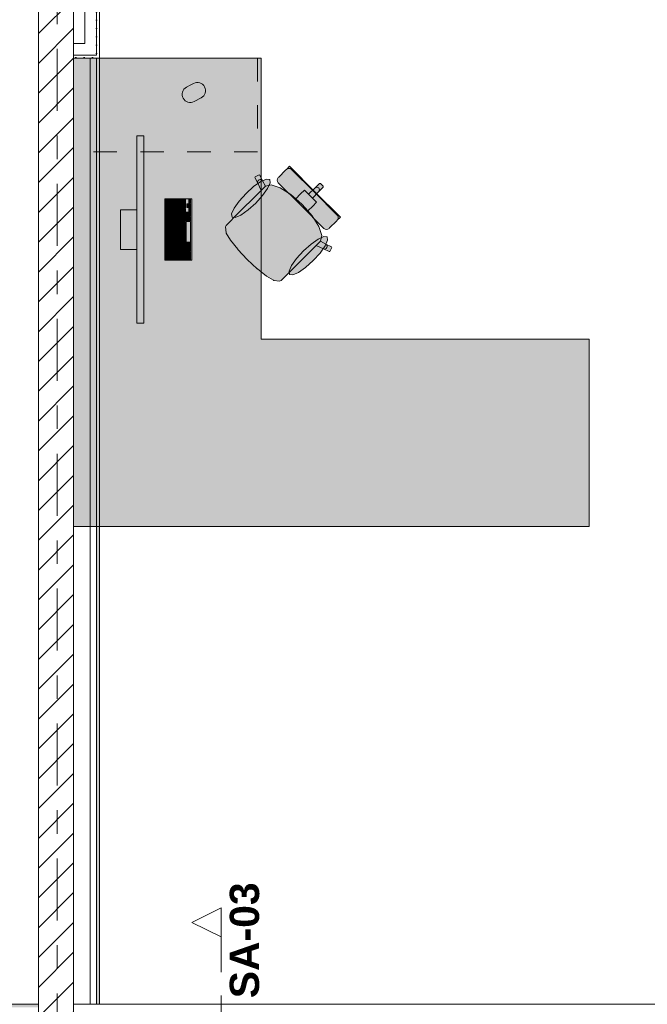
# Model space of a CAD drawing. Header units: metres. Extents: x -3.6 to 85.2, y -11 to 16.8.
# Tile 241 of 256: x 25.6 to 28.2, y 8.6 to 12.9. Entities that reach past the tile are written whole.
import ezdxf

# ---------------------------------------------------------------- set-up
doc = ezdxf.new("R2010")
doc.units = ezdxf.units.M
doc.header["$MEASUREMENT"] = 0
for name, pattern in [('Schnittlinie', [0.3, 0.15, -0.075, 0, -0.075]), ('Strichlinie doppelt', [0.546806, 0.264583, -0.105833, 0.070556, -0.105833]), ('Strichlinie eng', [0.115, 0.075, -0.04]), ('Wipeout_Contour', [1, 0, -1])]:
    doc.linetypes.add(name, pattern=pattern)
for name, color, linetype in [('203 - Marker.Schnitt - Ausbaudetail SA', 7, 'Continuous'), ('451 - Universal.Achsen Raster', 7, 'Continuous'), ('605 - Struktur.Wand Innen', 7, 'Continuous'), ('701 - Einrichtung.Möbel', 7, 'Continuous'), ('Neubau_606 - Struktur.Wand Innen Ausbau', 7, 'Continuous'), ('Neubau_653 - Abdeckung.TB Verkofferung', 7, 'Continuous')]:
    doc.layers.add(name, color=color, linetype=linetype)
doc.styles.add('ERSTELLTER_STIL_1', font='txt')
pattern_1 = [(45, (0, 0), (-0.01767767, 0.01767767), [0, -0.025])]

msp = doc.modelspace()

# ---------------------------------------------------------------- hatches: boundary and pattern name
at = {"layer": '701 - Einrichtung.Möbel', "linetype": 'Continuous', "lineweight": 0, "true_color": 0x3a3a3a}
for points in [[(25.8, 10.69), (28, 10.69), (28, 11.49), (26.6, 11.49), (26.6, 12.69), (25.8, 12.69)], [(26.2966, 12.5741), (26.2816, 12.5661, 0.994302), (26.3144, 12.5043), (26.3444, 12.5203, 1), (26.3116, 12.5821)], [(26.0999, 11.5578), (26.0999, 12.3578), (26.0699, 12.3578), (26.0699, 11.5578)], [(26.673, 12.1582), (26.7706, 12.0606), (26.8297, 12.1197), (26.7213, 12.2282), (26.716, 12.2229), (26.7136, 12.2205), (26.7081, 12.215), (26.7056, 12.2125), (26.6985, 12.2054), (26.6811, 12.188), (26.6753, 12.1822), (26.6729, 12.1798), (26.6696, 12.1749), (26.6684, 12.169), (26.6696, 12.1632)], [(26.4869, 12.0123), (26.4675, 11.9928), (26.4507, 11.9761), (26.4484, 11.9691), (26.4508, 11.9439), (26.4514, 11.9424), (26.4692, 11.913), (26.5006, 11.8739), (26.5011, 11.8733), (26.5409, 11.8309), (26.8591, 12.1491), (26.8529, 12.1553), (26.8497, 12.1552), (26.8298, 12.1353), (26.802, 12.1093), (26.7848, 12.1265), (26.7687, 12.1104), (26.7478, 12.0895), (26.7273, 12.1074), (26.6806, 12.137), (26.6423, 12.1497), (26.6184, 12.1436), (26.606, 12.1663), (26.594, 12.1907), (26.591, 12.1916), (26.5749, 12.1831), (26.5739, 12.1801), (26.5859, 12.1558), (26.5997, 12.1251)], [(26.5356, 12.1122), (26.5064, 12.0799), (26.4848, 12.0494), (26.4741, 12.0252), (26.4759, 12.0112), (26.4899, 12.0094), (26.514, 12.0201), (26.5446, 12.0417), (26.5769, 12.0709), (26.6061, 12.1032), (26.6277, 12.1338), (26.6384, 12.1579), (26.6366, 12.1719), (26.6226, 12.1737), (26.5985, 12.163), (26.5679, 12.1414)], [(26.7223, 11.7769), (26.835, 11.8897), (26.8658, 11.8759), (26.8901, 11.8639), (26.8931, 11.8649), (26.9016, 11.881), (26.9006, 11.884), (26.8763, 11.896), (26.8536, 11.9084), (26.8597, 11.9323), (26.847, 11.9706), (26.8174, 12.0174), (26.7995, 12.0378), (26.8204, 12.0587), (26.8365, 12.0749), (26.8193, 12.092), (26.8453, 12.1198), (26.8652, 12.1397), (26.8653, 12.1429), (26.8591, 12.1491), (26.5409, 11.8309), (26.5833, 11.7911), (26.5839, 11.7907), (26.623, 11.7592), (26.6524, 11.7414), (26.6539, 11.7408), (26.6791, 11.7384), (26.6861, 11.7407), (26.7028, 11.7575)], [(26.8682, 11.963), (26.8732, 11.9596), (26.879, 11.9585), (26.8849, 11.9596), (26.8898, 11.9629), (26.8922, 11.9653), (26.898, 11.9711), (26.9154, 11.9885), (26.9225, 11.9956), (26.925, 11.9981), (26.9305, 12.0036), (26.9329, 12.006), (26.9382, 12.0113), (26.8297, 12.1197), (26.7706, 12.0606)], [(26.3039, 11.8268), (26.3039, 12.0888), (26.1899, 12.0888), (26.1899, 11.8268)], [(26.2009, 12.0783), (26.2009, 12.0866), (26.2007, 12.0868), (26.1931, 12.0868), (26.1929, 12.0866), (26.1929, 12.07), (26.1931, 12.0698), (26.2007, 12.0698), (26.2009, 12.07)], [(26.2009, 12.0598), (26.2009, 12.0681), (26.2007, 12.0683), (26.1931, 12.0683), (26.1929, 12.0681), (26.1929, 12.0515), (26.1931, 12.0513), (26.2007, 12.0513), (26.2009, 12.0515)], [(26.2199, 12.0748), (26.2199, 12.0861), (26.2197, 12.0863), (26.2041, 12.0863), (26.2039, 12.0861), (26.2039, 12.0635), (26.2041, 12.0633), (26.2197, 12.0633), (26.2199, 12.0635)], [(26.2389, 12.0783), (26.2389, 12.0861), (26.2387, 12.0863), (26.2231, 12.0863), (26.2229, 12.0861), (26.2229, 12.0705), (26.2231, 12.0703), (26.2387, 12.0703), (26.2389, 12.0705)], [(26.2389, 12.0603), (26.2389, 12.0681), (26.2387, 12.0683), (26.2231, 12.0683), (26.2229, 12.0681), (26.2229, 12.0525), (26.2231, 12.0523), (26.2387, 12.0523), (26.2389, 12.0525)], [(26.2579, 12.0721), (26.2579, 12.0861), (26.2577, 12.0863), (26.2421, 12.0863), (26.2419, 12.0861), (26.2419, 12.058), (26.2421, 12.0578), (26.2577, 12.0578), (26.2579, 12.058)], [(26.2769, 12.0676), (26.2769, 12.0861), (26.2767, 12.0863), (26.2611, 12.0863), (26.2609, 12.0861), (26.2609, 12.049), (26.2611, 12.0488), (26.2767, 12.0488), (26.2769, 12.049)], [(26.2909, 12.0603), (26.2909, 12.0681), (26.2907, 12.0683), (26.2831, 12.0683), (26.2829, 12.0681), (26.2829, 12.0525), (26.2831, 12.0523), (26.2907, 12.0523), (26.2909, 12.0525)], [(26.2989, 12.0783), (26.2989, 12.0861), (26.2987, 12.0863), (26.2911, 12.0863), (26.2909, 12.0861), (26.2909, 12.0705), (26.2911, 12.0703), (26.2987, 12.0703), (26.2989, 12.0705)], [(26.2989, 12.0603), (26.2989, 12.0681), (26.2987, 12.0683), (26.2911, 12.0683), (26.2909, 12.0681), (26.2909, 12.0525), (26.2911, 12.0523), (26.2987, 12.0523), (26.2989, 12.0525)], [(26.0699, 12.0428), (25.9999, 12.0428), (25.9999, 11.8728), (26.0699, 11.8728)], [(26.2009, 12.0413), (26.2009, 12.0496), (26.2007, 12.0498), (26.1931, 12.0498), (26.1929, 12.0496), (26.1929, 12.033), (26.1931, 12.0328), (26.2007, 12.0328), (26.2009, 12.033)], [(26.2009, 12.0228), (26.2009, 12.0311), (26.2007, 12.0313), (26.1931, 12.0313), (26.1929, 12.0311), (26.1929, 12.0145), (26.1931, 12.0143), (26.2007, 12.0143), (26.2009, 12.0145)], [(26.2199, 12.0533), (26.2199, 12.0611), (26.2197, 12.0613), (26.2041, 12.0613), (26.2039, 12.0611), (26.2039, 12.0455), (26.2041, 12.0453), (26.2197, 12.0453), (26.2199, 12.0455)], [(26.2199, 12.0353), (26.2199, 12.0431), (26.2197, 12.0433), (26.2041, 12.0433), (26.2039, 12.0431), (26.2039, 12.0275), (26.2041, 12.0273), (26.2197, 12.0273), (26.2199, 12.0275)], [(26.2389, 12.0423), (26.2389, 12.0501), (26.2387, 12.0503), (26.2231, 12.0503), (26.2229, 12.0501), (26.2229, 12.0345), (26.2231, 12.0343), (26.2387, 12.0343), (26.2389, 12.0345)], [(26.2389, 12.0243), (26.2389, 12.0321), (26.2387, 12.0323), (26.2231, 12.0323), (26.2229, 12.0321), (26.2229, 12.0165), (26.2231, 12.0163), (26.2387, 12.0163), (26.2389, 12.0165)], [(26.2579, 12.0478), (26.2579, 12.0556), (26.2577, 12.0558), (26.2421, 12.0558), (26.2419, 12.0556), (26.2419, 12.04), (26.2421, 12.0398), (26.2577, 12.0398), (26.2579, 12.04)], [(26.2579, 12.0298), (26.2579, 12.0376), (26.2577, 12.0378), (26.2421, 12.0378), (26.2419, 12.0376), (26.2419, 12.022), (26.2421, 12.0218), (26.2577, 12.0218), (26.2579, 12.022)], [(26.2769, 12.0388), (26.2769, 12.0466), (26.2767, 12.0468), (26.2611, 12.0468), (26.2609, 12.0466), (26.2609, 12.031), (26.2611, 12.0308), (26.2767, 12.0308), (26.2769, 12.031)], [(26.2769, 12.0208), (26.2769, 12.0286), (26.2767, 12.0288), (26.2611, 12.0288), (26.2609, 12.0286), (26.2609, 12.013), (26.2611, 12.0128), (26.2767, 12.0128), (26.2769, 12.013)], [(26.2989, 12.0243), (26.2989, 12.0321), (26.2987, 12.0323), (26.2811, 12.0323), (26.2809, 12.0321), (26.2809, 12.0165), (26.2811, 12.0163), (26.2987, 12.0163), (26.2989, 12.0165)], [(26.2989, 12.0423), (26.2989, 12.0501), (26.2987, 12.0503), (26.2911, 12.0503), (26.2909, 12.0501), (26.2909, 12.0345), (26.2911, 12.0343), (26.2987, 12.0343), (26.2989, 12.0345)], [(26.2009, 12.0043), (26.2009, 12.0126), (26.2007, 12.0128), (26.1931, 12.0128), (26.1929, 12.0126), (26.1929, 11.996), (26.1931, 11.9958), (26.2007, 11.9958), (26.2009, 11.996)], [(26.2009, 11.9858), (26.2009, 11.9941), (26.2007, 11.9943), (26.1931, 11.9943), (26.1929, 11.9941), (26.1929, 11.9775), (26.1931, 11.9773), (26.2007, 11.9773), (26.2009, 11.9775)], [(26.2199, 12.0173), (26.2199, 12.0251), (26.2197, 12.0253), (26.2041, 12.0253), (26.2039, 12.0251), (26.2039, 12.0095), (26.2041, 12.0093), (26.2197, 12.0093), (26.2199, 12.0095)], [(26.2199, 11.9993), (26.2199, 12.0071), (26.2197, 12.0073), (26.2041, 12.0073), (26.2039, 12.0071), (26.2039, 11.9915), (26.2041, 11.9913), (26.2197, 11.9913), (26.2199, 11.9915)], [(26.2199, 11.9813), (26.2199, 11.9891), (26.2197, 11.9893), (26.2041, 11.9893), (26.2039, 11.9891), (26.2039, 11.9735), (26.2041, 11.9733), (26.2197, 11.9733), (26.2199, 11.9735)], [(26.2389, 12.0063), (26.2389, 12.0141), (26.2387, 12.0143), (26.2231, 12.0143), (26.2229, 12.0141), (26.2229, 11.9985), (26.2231, 11.9983), (26.2387, 11.9983), (26.2389, 11.9985)], [(26.2389, 11.9883), (26.2389, 11.9961), (26.2387, 11.9963), (26.2231, 11.9963), (26.2229, 11.9961), (26.2229, 11.9805), (26.2231, 11.9803), (26.2387, 11.9803), (26.2389, 11.9805)], [(26.2579, 12.0118), (26.2579, 12.0196), (26.2577, 12.0198), (26.2421, 12.0198), (26.2419, 12.0196), (26.2419, 12.004), (26.2421, 12.0038), (26.2577, 12.0038), (26.2579, 12.004)], [(26.2579, 11.9938), (26.2579, 12.0016), (26.2577, 12.0018), (26.2421, 12.0018), (26.2419, 12.0016), (26.2419, 11.986), (26.2421, 11.9858), (26.2577, 11.9858), (26.2579, 11.986)], [(26.2769, 12.0028), (26.2769, 12.0106), (26.2767, 12.0108), (26.2611, 12.0108), (26.2609, 12.0106), (26.2609, 11.995), (26.2611, 11.9948), (26.2767, 11.9948), (26.2769, 11.995)], [(26.2769, 11.9848), (26.2769, 11.9926), (26.2767, 11.9928), (26.2611, 11.9928), (26.2609, 11.9926), (26.2609, 11.977), (26.2611, 11.9768), (26.2767, 11.9768), (26.2769, 11.977)], [(26.2989, 12.0046), (26.2989, 12.0141), (26.2987, 12.0143), (26.2811, 12.0143), (26.2809, 12.0141), (26.2809, 11.995), (26.2811, 11.9948), (26.2987, 11.9948), (26.2989, 11.995)], [(26.2989, 11.9488), (26.2989, 11.9926), (26.2987, 11.9928), (26.2811, 11.9928), (26.2809, 11.9926), (26.2809, 11.905), (26.2811, 11.9048), (26.2987, 11.9048), (26.2989, 11.905)], [(26.2009, 11.9673), (26.2009, 11.9756), (26.2007, 11.9758), (26.1931, 11.9758), (26.1929, 11.9756), (26.1929, 11.959), (26.1931, 11.9588), (26.2007, 11.9588), (26.2009, 11.959)], [(26.2009, 11.9488), (26.2009, 11.9571), (26.2007, 11.9573), (26.1931, 11.9573), (26.1929, 11.9571), (26.1929, 11.9405), (26.1931, 11.9403), (26.2007, 11.9403), (26.2009, 11.9405)], [(26.2199, 11.9633), (26.2199, 11.9711), (26.2197, 11.9713), (26.2041, 11.9713), (26.2039, 11.9711), (26.2039, 11.9555), (26.2041, 11.9553), (26.2197, 11.9553), (26.2199, 11.9555)], [(26.2199, 11.9453), (26.2199, 11.9531), (26.2197, 11.9533), (26.2041, 11.9533), (26.2039, 11.9531), (26.2039, 11.9375), (26.2041, 11.9373), (26.2197, 11.9373), (26.2199, 11.9375)], [(26.2389, 11.9703), (26.2389, 11.9781), (26.2387, 11.9783), (26.2231, 11.9783), (26.2229, 11.9781), (26.2229, 11.9625), (26.2231, 11.9623), (26.2387, 11.9623), (26.2389, 11.9625)], [(26.2389, 11.9523), (26.2389, 11.9601), (26.2387, 11.9603), (26.2231, 11.9603), (26.2229, 11.9601), (26.2229, 11.9445), (26.2231, 11.9443), (26.2387, 11.9443), (26.2389, 11.9445)], [(26.2389, 11.9343), (26.2389, 11.9421), (26.2387, 11.9423), (26.2231, 11.9423), (26.2229, 11.9421), (26.2229, 11.9265), (26.2231, 11.9263), (26.2387, 11.9263), (26.2389, 11.9265)], [(26.2579, 11.9758), (26.2579, 11.9836), (26.2577, 11.9838), (26.2421, 11.9838), (26.2419, 11.9836), (26.2419, 11.968), (26.2421, 11.9678), (26.2577, 11.9678), (26.2579, 11.968)], [(26.2579, 11.9578), (26.2579, 11.9656), (26.2577, 11.9658), (26.2421, 11.9658), (26.2419, 11.9656), (26.2419, 11.95), (26.2421, 11.9498), (26.2577, 11.9498), (26.2579, 11.95)], [(26.2579, 11.9398), (26.2579, 11.9476), (26.2577, 11.9478), (26.2421, 11.9478), (26.2419, 11.9476), (26.2419, 11.932), (26.2421, 11.9318), (26.2577, 11.9318), (26.2579, 11.932)], [(26.2769, 11.9668), (26.2769, 11.9746), (26.2767, 11.9748), (26.2611, 11.9748), (26.2609, 11.9746), (26.2609, 11.959), (26.2611, 11.9588), (26.2767, 11.9588), (26.2769, 11.959)], [(26.2769, 11.9488), (26.2769, 11.9566), (26.2767, 11.9568), (26.2611, 11.9568), (26.2609, 11.9566), (26.2609, 11.941), (26.2611, 11.9408), (26.2767, 11.9408), (26.2769, 11.941)], [(26.2009, 11.9303), (26.2009, 11.9386), (26.2007, 11.9388), (26.1931, 11.9388), (26.1929, 11.9386), (26.1929, 11.922), (26.1931, 11.9218), (26.2007, 11.9218), (26.2009, 11.922)], [(26.2009, 11.9118), (26.2009, 11.9201), (26.2007, 11.9203), (26.1931, 11.9203), (26.1929, 11.9201), (26.1929, 11.9035), (26.1931, 11.9033), (26.2007, 11.9033), (26.2009, 11.9035)], [(26.2009, 11.8933), (26.2009, 11.9016), (26.2007, 11.9018), (26.1931, 11.9018), (26.1929, 11.9016), (26.1929, 11.885), (26.1931, 11.8848), (26.2007, 11.8848), (26.2009, 11.885)], [(26.2199, 11.9273), (26.2199, 11.9351), (26.2197, 11.9353), (26.2041, 11.9353), (26.2039, 11.9351), (26.2039, 11.9195), (26.2041, 11.9193), (26.2197, 11.9193), (26.2199, 11.9195)], [(26.2199, 11.9093), (26.2199, 11.9171), (26.2197, 11.9173), (26.2041, 11.9173), (26.2039, 11.9171), (26.2039, 11.9015), (26.2041, 11.9013), (26.2197, 11.9013), (26.2199, 11.9015)], [(26.2389, 11.9163), (26.2389, 11.9241), (26.2387, 11.9243), (26.2231, 11.9243), (26.2229, 11.9241), (26.2229, 11.9085), (26.2231, 11.9083), (26.2387, 11.9083), (26.2389, 11.9085)], [(26.2389, 11.8983), (26.2389, 11.9061), (26.2387, 11.9063), (26.2231, 11.9063), (26.2229, 11.9061), (26.2229, 11.8905), (26.2231, 11.8903), (26.2387, 11.8903), (26.2389, 11.8905)], [(26.2579, 11.9218), (26.2579, 11.9296), (26.2577, 11.9298), (26.2421, 11.9298), (26.2419, 11.9296), (26.2419, 11.914), (26.2421, 11.9138), (26.2577, 11.9138), (26.2579, 11.914)], [(26.2579, 11.9038), (26.2579, 11.9116), (26.2577, 11.9118), (26.2421, 11.9118), (26.2419, 11.9116), (26.2419, 11.896), (26.2421, 11.8958), (26.2577, 11.8958), (26.2579, 11.896)], [(26.2769, 11.9308), (26.2769, 11.9386), (26.2767, 11.9388), (26.2611, 11.9388), (26.2609, 11.9386), (26.2609, 11.923), (26.2611, 11.9228), (26.2767, 11.9228), (26.2769, 11.923)], [(26.2769, 11.9128), (26.2769, 11.9206), (26.2767, 11.9208), (26.2611, 11.9208), (26.2609, 11.9206), (26.2609, 11.905), (26.2611, 11.9048), (26.2767, 11.9048), (26.2769, 11.905)], [(26.2769, 11.8948), (26.2769, 11.9026), (26.2767, 11.9028), (26.2611, 11.9028), (26.2609, 11.9026), (26.2609, 11.887), (26.2611, 11.8868), (26.2767, 11.8868), (26.2769, 11.887)], [(26.2989, 11.8931), (26.2989, 11.9026), (26.2987, 11.9028), (26.2811, 11.9028), (26.2809, 11.9026), (26.2809, 11.8835), (26.2811, 11.8833), (26.2987, 11.8833), (26.2989, 11.8835)], [(26.8222, 11.8256), (26.8514, 11.8579), (26.873, 11.8885), (26.8837, 11.9126), (26.8819, 11.9266), (26.8679, 11.9284), (26.8438, 11.9177), (26.8132, 11.8961), (26.7809, 11.8669), (26.7517, 11.8346), (26.7301, 11.804), (26.7194, 11.7799), (26.7212, 11.7659), (26.7352, 11.7641), (26.7594, 11.7748), (26.7899, 11.7964)], [(26.2009, 11.8748), (26.2009, 11.8831), (26.2007, 11.8833), (26.1931, 11.8833), (26.1929, 11.8831), (26.1929, 11.8665), (26.1931, 11.8663), (26.2007, 11.8663), (26.2009, 11.8665)], [(26.2009, 11.8563), (26.2009, 11.8646), (26.2007, 11.8648), (26.1931, 11.8648), (26.1929, 11.8646), (26.1929, 11.848), (26.1931, 11.8478), (26.2007, 11.8478), (26.2009, 11.848)], [(26.2199, 11.8913), (26.2199, 11.8991), (26.2197, 11.8993), (26.2041, 11.8993), (26.2039, 11.8991), (26.2039, 11.8835), (26.2041, 11.8833), (26.2197, 11.8833), (26.2199, 11.8835)], [(26.2199, 11.8733), (26.2199, 11.8811), (26.2197, 11.8813), (26.2041, 11.8813), (26.2039, 11.8811), (26.2039, 11.8655), (26.2041, 11.8653), (26.2197, 11.8653), (26.2199, 11.8655)], [(26.2199, 11.8553), (26.2199, 11.8631), (26.2197, 11.8633), (26.2041, 11.8633), (26.2039, 11.8631), (26.2039, 11.8475), (26.2041, 11.8473), (26.2197, 11.8473), (26.2199, 11.8475)], [(26.2389, 11.8803), (26.2389, 11.8881), (26.2387, 11.8883), (26.2231, 11.8883), (26.2229, 11.8881), (26.2229, 11.8725), (26.2231, 11.8723), (26.2387, 11.8723), (26.2389, 11.8725)], [(26.2389, 11.8623), (26.2389, 11.8701), (26.2387, 11.8703), (26.2231, 11.8703), (26.2229, 11.8701), (26.2229, 11.8545), (26.2231, 11.8543), (26.2387, 11.8543), (26.2389, 11.8545)], [(26.2579, 11.8858), (26.2579, 11.8936), (26.2577, 11.8938), (26.2421, 11.8938), (26.2419, 11.8936), (26.2419, 11.878), (26.2421, 11.8778), (26.2577, 11.8778), (26.2579, 11.878)], [(26.2579, 11.8678), (26.2579, 11.8756), (26.2577, 11.8758), (26.2421, 11.8758), (26.2419, 11.8756), (26.2419, 11.86), (26.2421, 11.8598), (26.2577, 11.8598), (26.2579, 11.86)], [(26.2579, 11.8436), (26.2579, 11.8576), (26.2577, 11.8578), (26.2421, 11.8578), (26.2419, 11.8576), (26.2419, 11.8295), (26.2421, 11.8293), (26.2577, 11.8293), (26.2579, 11.8295)], [(26.2769, 11.8768), (26.2769, 11.8846), (26.2767, 11.8848), (26.2611, 11.8848), (26.2609, 11.8846), (26.2609, 11.869), (26.2611, 11.8688), (26.2767, 11.8688), (26.2769, 11.869)], [(26.2769, 11.8481), (26.2769, 11.8666), (26.2767, 11.8668), (26.2611, 11.8668), (26.2609, 11.8666), (26.2609, 11.8295), (26.2611, 11.8293), (26.2767, 11.8293), (26.2769, 11.8295)], [(26.2989, 11.8733), (26.2989, 11.8811), (26.2987, 11.8813), (26.2811, 11.8813), (26.2809, 11.8811), (26.2809, 11.8655), (26.2811, 11.8653), (26.2987, 11.8653), (26.2989, 11.8655)], [(26.2989, 11.8553), (26.2989, 11.8631), (26.2987, 11.8633), (26.2811, 11.8633), (26.2809, 11.8631), (26.2809, 11.8475), (26.2811, 11.8473), (26.2987, 11.8473), (26.2989, 11.8475)], [(26.2009, 11.8378), (26.2009, 11.8461), (26.2007, 11.8463), (26.1931, 11.8463), (26.1929, 11.8461), (26.1929, 11.8295), (26.1931, 11.8293), (26.2007, 11.8293), (26.2009, 11.8295)], [(26.2199, 11.8373), (26.2199, 11.8451), (26.2197, 11.8453), (26.2041, 11.8453), (26.2039, 11.8451), (26.2039, 11.8295), (26.2041, 11.8293), (26.2197, 11.8293), (26.2199, 11.8295)], [(26.2389, 11.8408), (26.2389, 11.8521), (26.2387, 11.8523), (26.2231, 11.8523), (26.2229, 11.8521), (26.2229, 11.8295), (26.2231, 11.8293), (26.2387, 11.8293), (26.2389, 11.8295)], [(26.2989, 11.8373), (26.2989, 11.8451), (26.2987, 11.8453), (26.2811, 11.8453), (26.2809, 11.8451), (26.2809, 11.8295), (26.2811, 11.8293), (26.2987, 11.8293), (26.2989, 11.8295)]]:
    msp.add_hatch(color=250, dxfattribs=at).paths.add_polyline_path(points)
at = {"layer": 'Neubau_606 - Struktur.Wand Innen Ausbau', "linetype": 'Continuous', "lineweight": 0, "true_color": 0x000000}
h = msp.add_hatch(dxfattribs=at)
h.set_pattern_fill('Gips_0001', color=18, style=0, pattern_type=2)
h.set_pattern_definition(pattern_1)
h.paths.add_polyline_path([(25.91, 12.7025), (25.91, 13.445), (25.8975, 13.445), (25.8975, 12.7025)])
h = msp.add_hatch(dxfattribs=at)
h.set_pattern_fill('Gips_0001', color=18, style=0, pattern_type=2)
h.set_pattern_definition(pattern_1)
h.paths.add_polyline_path([(25.8975, 12.69), (25.91, 12.69), (25.8975, 12.7025)])
h = msp.add_hatch(dxfattribs=at)
h.set_pattern_fill('Gips_0001', color=18, style=0, pattern_type=2)
h.set_pattern_definition(pattern_1)
h.paths.add_polyline_path([(25.8975, 12.7025), (25.91, 12.69), (25.91, 12.7025)])
at = {"layer": 'Neubau_653 - Abdeckung.TB Verkofferung', "linetype": 'Continuous', "lineweight": 0, "true_color": 0x000000}
h = msp.add_hatch(dxfattribs=at)
h.set_pattern_fill('Gips_0001', color=18, style=0, pattern_type=2)
h.set_pattern_definition(pattern_1)
h.paths.add_polyline_path([(25.91, 8.6495), (25.91, 12.69), (25.8975, 12.69), (25.8975, 8.6495)])
h = msp.add_hatch(dxfattribs=at)
h.set_pattern_fill('Gips_0001', color=18, style=0, pattern_type=2)
h.set_pattern_definition(pattern_1)
h.paths.add_polyline_path([(25.65, 8.6495), (22.31, 8.6495), (22.31, 8.637), (25.65, 8.637)])

# ---------------------------------------------------------------- linework, layer by layer
at = {"layer": '203 - Marker.Schnitt - Ausbaudetail SA', "color": 7, "linetype": 'Schnittlinie', "lineweight": 13}
msp.add_line((26.43, 8.937), (26.43, 7.8025), dxfattribs=at)
at = {"layer": '701 - Einrichtung.Möbel', "color": 7, "linetype": 'Strichlinie eng', "lineweight": 5, "true_color": 0xebebeb}
for p, q in [((26.585, 12.69), (26.585, 12.29)), ((26.585, 12.29), (25.8, 12.29))]:
    msp.add_line(p, q, dxfattribs=at)
at = {"layer": '701 - Einrichtung.Möbel', "color": 7, "linetype": 'Continuous', "lineweight": 5, "true_color": 0xebebeb}
for p, q in [((26.6811, 12.188), (26.6985, 12.2054)), ((26.6985, 12.2054), (26.7056, 12.2125)), ((26.7056, 12.2125), (26.7081, 12.215)), ((26.7081, 12.215), (26.7136, 12.2205)), ((26.713, 12.2183), (26.7081, 12.215)), ((26.7189, 12.2194), (26.713, 12.2183)), ((26.7136, 12.2205), (26.716, 12.2229)), ((26.716, 12.2229), (26.7213, 12.2282)), ((26.7247, 12.2182), (26.7189, 12.2194)), ((26.7213, 12.2282), (26.8297, 12.1197)), ((26.7297, 12.2149), (26.7247, 12.2182)), ((26.8273, 12.1173), (26.7297, 12.2149)), ((26.5739, 12.1801), (26.5749, 12.1831)), ((26.5859, 12.1558), (26.5739, 12.1801)), ((26.5749, 12.1831), (26.591, 12.1916)), ((26.5848, 12.16), (26.5854, 12.1643)), ((26.5859, 12.1558), (26.5848, 12.16)), ((26.5854, 12.1643), (26.5876, 12.1681)), ((26.5997, 12.1251), (26.5859, 12.1558)), ((26.5876, 12.1681), (26.5911, 12.1709)), ((26.591, 12.1916), (26.594, 12.1907)), ((26.5911, 12.1709), (26.5953, 12.1722)), ((26.594, 12.1907), (26.606, 12.1663)), ((26.5953, 12.1722), (26.5996, 12.1718)), ((26.5996, 12.1718), (26.6034, 12.1697)), ((26.6034, 12.1697), (26.606, 12.1663)), ((26.606, 12.1663), (26.6184, 12.1436)), ((26.6684, 12.169), (26.6696, 12.1749)), ((26.6696, 12.1632), (26.6684, 12.169)), ((26.6696, 12.1749), (26.6729, 12.1798)), ((26.673, 12.1582), (26.6696, 12.1632)), ((26.6729, 12.1798), (26.6753, 12.1822)), ((26.7706, 12.0606), (26.673, 12.1582)), ((26.6753, 12.1822), (26.6811, 12.188)), ((26.8298, 12.1353), (26.8497, 12.1552)), ((26.8497, 12.1552), (26.8529, 12.1553)), ((26.8529, 12.1553), (26.8591, 12.1491)), ((26.4869, 12.0123), (26.5997, 12.1251)), ((26.6182, 12.1435), (26.5997, 12.1251)), ((26.6182, 12.1435), (26.6184, 12.1436)), ((26.6184, 12.1436), (26.6423, 12.1497)), ((26.6423, 12.1497), (26.6806, 12.137)), ((26.6806, 12.137), (26.7273, 12.1074)), ((26.7478, 12.0895), (26.7687, 12.1104)), ((26.7687, 12.1104), (26.7848, 12.1265)), ((26.7848, 12.1265), (26.802, 12.1093)), ((26.802, 12.1093), (26.8298, 12.1353)), ((26.8193, 12.092), (26.8453, 12.1198)), ((26.8273, 12.1173), (26.9249, 12.0197)), ((26.9382, 12.0113), (26.8297, 12.1197)), ((26.8298, 12.1353), (26.8335, 12.1378)), ((26.8335, 12.1378), (26.8378, 12.1388)), ((26.8378, 12.1388), (26.8421, 12.138)), ((26.8421, 12.138), (26.8456, 12.1356)), ((26.8453, 12.1198), (26.8652, 12.1397)), ((26.8453, 12.1198), (26.8478, 12.1235)), ((26.848, 12.1321), (26.8456, 12.1356)), ((26.8478, 12.1235), (26.8487, 12.1278)), ((26.8487, 12.1278), (26.848, 12.1321)), ((26.8653, 12.1429), (26.8591, 12.1491)), ((26.8652, 12.1397), (26.8653, 12.1429)), ((26.7273, 12.1074), (26.7478, 12.0895)), ((26.7478, 12.0895), (26.7754, 12.0654)), ((26.802, 12.1093), (26.8107, 12.1007)), ((26.8193, 12.092), (26.8107, 12.1007)), ((26.8365, 12.0749), (26.8193, 12.092)), ((26.8204, 12.0587), (26.8365, 12.0749)), ((26.7706, 12.0606), (26.8682, 11.963)), ((26.7995, 12.0378), (26.7754, 12.0654)), ((26.7995, 12.0378), (26.8204, 12.0587)), ((26.8174, 12.0174), (26.7995, 12.0378)), ((26.4507, 11.9761), (26.4675, 11.9928)), ((26.4675, 11.9928), (26.4869, 12.0123)), ((26.847, 11.9706), (26.8174, 12.0174)), ((26.898, 11.9711), (26.9154, 11.9885)), ((26.9154, 11.9885), (26.9225, 11.9956)), ((26.9225, 11.9956), (26.925, 11.9981)), ((26.9249, 12.0197), (26.9282, 12.0147)), ((26.925, 11.9981), (26.9305, 12.0036)), ((26.9283, 12.003), (26.925, 11.9981)), ((26.9282, 12.0147), (26.9294, 12.0089)), ((26.9294, 12.0089), (26.9283, 12.003)), ((26.9305, 12.0036), (26.9329, 12.006)), ((26.9329, 12.006), (26.9382, 12.0113)), ((26.4484, 11.9691), (26.4507, 11.9761)), ((26.4508, 11.9439), (26.4484, 11.9691)), ((26.4514, 11.9424), (26.4508, 11.9439)), ((26.4692, 11.913), (26.4514, 11.9424)), ((26.8597, 11.9323), (26.847, 11.9706)), ((26.8682, 11.963), (26.8732, 11.9596)), ((26.8732, 11.9596), (26.879, 11.9585)), ((26.879, 11.9585), (26.8849, 11.9596)), ((26.8849, 11.9596), (26.8898, 11.9629)), ((26.8898, 11.9629), (26.8922, 11.9653)), ((26.8922, 11.9653), (26.898, 11.9711)), ((26.5006, 11.8739), (26.4692, 11.913)), ((26.8535, 11.9082), (26.835, 11.8897)), ((26.8535, 11.9082), (26.8536, 11.9084)), ((26.8536, 11.9084), (26.8597, 11.9323)), ((26.8763, 11.896), (26.8536, 11.9084)), ((26.5011, 11.8733), (26.5006, 11.8739)), ((26.5409, 11.8309), (26.5011, 11.8733)), ((26.7223, 11.7769), (26.835, 11.8897)), ((26.835, 11.8897), (26.8658, 11.8759)), ((26.8658, 11.8759), (26.8699, 11.8748)), ((26.8658, 11.8759), (26.8901, 11.8639)), ((26.8699, 11.8748), (26.8743, 11.8754)), ((26.8743, 11.8754), (26.8781, 11.8776)), ((26.8797, 11.8934), (26.8763, 11.896)), ((26.9006, 11.884), (26.8763, 11.896)), ((26.8781, 11.8776), (26.8809, 11.8811)), ((26.8818, 11.8897), (26.8797, 11.8934)), ((26.8809, 11.8811), (26.8822, 11.8853)), ((26.8822, 11.8853), (26.8818, 11.8897)), ((26.8901, 11.8639), (26.8931, 11.8649)), ((26.8931, 11.8649), (26.9016, 11.881)), ((26.9016, 11.881), (26.9006, 11.884)), ((26.5409, 11.8309), (26.5833, 11.7911)), ((26.5833, 11.7911), (26.5839, 11.7907)), ((26.5839, 11.7907), (26.623, 11.7592)), ((26.7028, 11.7575), (26.7223, 11.7769)), ((26.623, 11.7592), (26.6524, 11.7414)), ((26.6524, 11.7414), (26.6539, 11.7408)), ((26.6539, 11.7408), (26.6791, 11.7384)), ((26.6791, 11.7384), (26.6861, 11.7407)), ((26.6861, 11.7407), (26.7028, 11.7575))]:
    msp.add_line(p, q, dxfattribs=at)
at = {"layer": '701 - Einrichtung.Möbel', "color": 7, "linetype": 'Continuous', "lineweight": 5, "true_color": 0xebebeb, "flags": 128}
for points in [[(25.8, 10.69), (25.8, 12.69), (26.6, 12.69), (26.6, 11.49), (28, 11.49), (28, 10.69)], [(26.0999, 11.5578), (26.0999, 12.3578), (26.0699, 12.3578), (26.0699, 11.5578)], [(26.5356, 12.1122), (26.5679, 12.1414), (26.5985, 12.163), (26.6226, 12.1737), (26.6366, 12.1719), (26.6384, 12.1579), (26.6277, 12.1338), (26.6061, 12.1032), (26.5769, 12.0709), (26.5446, 12.0417), (26.514, 12.0201), (26.4899, 12.0094), (26.4759, 12.0112), (26.4741, 12.0252), (26.4848, 12.0494), (26.5064, 12.0799)], [(26.3039, 11.8268), (26.3039, 12.0888), (26.1899, 12.0888), (26.1899, 11.8268)], [(26.2009, 12.0783), (26.2009, 12.0866), (26.2007, 12.0868), (26.1931, 12.0868), (26.1929, 12.0866), (26.1929, 12.07), (26.1931, 12.0698), (26.2007, 12.0698), (26.2009, 12.07)], [(26.2009, 12.0598), (26.2009, 12.0681), (26.2007, 12.0683), (26.1931, 12.0683), (26.1929, 12.0681), (26.1929, 12.0515), (26.1931, 12.0513), (26.2007, 12.0513), (26.2009, 12.0515)], [(26.2199, 12.0748), (26.2199, 12.0861), (26.2197, 12.0863), (26.2041, 12.0863), (26.2039, 12.0861), (26.2039, 12.0635), (26.2041, 12.0633), (26.2197, 12.0633), (26.2199, 12.0635)], [(26.2389, 12.0783), (26.2389, 12.0861), (26.2387, 12.0863), (26.2231, 12.0863), (26.2229, 12.0861), (26.2229, 12.0705), (26.2231, 12.0703), (26.2387, 12.0703), (26.2389, 12.0705)], [(26.2389, 12.0603), (26.2389, 12.0681), (26.2387, 12.0683), (26.2231, 12.0683), (26.2229, 12.0681), (26.2229, 12.0525), (26.2231, 12.0523), (26.2387, 12.0523), (26.2389, 12.0525)], [(26.2579, 12.0721), (26.2579, 12.0861), (26.2577, 12.0863), (26.2421, 12.0863), (26.2419, 12.0861), (26.2419, 12.058), (26.2421, 12.0578), (26.2577, 12.0578), (26.2579, 12.058)], [(26.2769, 12.0676), (26.2769, 12.0861), (26.2767, 12.0863), (26.2611, 12.0863), (26.2609, 12.0861), (26.2609, 12.049), (26.2611, 12.0488), (26.2767, 12.0488), (26.2769, 12.049)], [(26.2909, 12.0603), (26.2909, 12.0681), (26.2907, 12.0683), (26.2831, 12.0683), (26.2829, 12.0681), (26.2829, 12.0525), (26.2831, 12.0523), (26.2907, 12.0523), (26.2909, 12.0525)], [(26.2989, 12.0783), (26.2989, 12.0861), (26.2987, 12.0863), (26.2911, 12.0863), (26.2909, 12.0861), (26.2909, 12.0705), (26.2911, 12.0703), (26.2987, 12.0703), (26.2989, 12.0705)], [(26.2989, 12.0603), (26.2989, 12.0681), (26.2987, 12.0683), (26.2911, 12.0683), (26.2909, 12.0681), (26.2909, 12.0525), (26.2911, 12.0523), (26.2987, 12.0523), (26.2989, 12.0525)], [(26.0699, 12.0428), (25.9999, 12.0428), (25.9999, 11.8728), (26.0699, 11.8728)], [(26.2009, 12.0413), (26.2009, 12.0496), (26.2007, 12.0498), (26.1931, 12.0498), (26.1929, 12.0496), (26.1929, 12.033), (26.1931, 12.0328), (26.2007, 12.0328), (26.2009, 12.033)], [(26.2009, 12.0228), (26.2009, 12.0311), (26.2007, 12.0313), (26.1931, 12.0313), (26.1929, 12.0311), (26.1929, 12.0145), (26.1931, 12.0143), (26.2007, 12.0143), (26.2009, 12.0145)], [(26.2199, 12.0533), (26.2199, 12.0611), (26.2197, 12.0613), (26.2041, 12.0613), (26.2039, 12.0611), (26.2039, 12.0455), (26.2041, 12.0453), (26.2197, 12.0453), (26.2199, 12.0455)], [(26.2199, 12.0353), (26.2199, 12.0431), (26.2197, 12.0433), (26.2041, 12.0433), (26.2039, 12.0431), (26.2039, 12.0275), (26.2041, 12.0273), (26.2197, 12.0273), (26.2199, 12.0275)], [(26.2389, 12.0423), (26.2389, 12.0501), (26.2387, 12.0503), (26.2231, 12.0503), (26.2229, 12.0501), (26.2229, 12.0345), (26.2231, 12.0343), (26.2387, 12.0343), (26.2389, 12.0345)], [(26.2389, 12.0243), (26.2389, 12.0321), (26.2387, 12.0323), (26.2231, 12.0323), (26.2229, 12.0321), (26.2229, 12.0165), (26.2231, 12.0163), (26.2387, 12.0163), (26.2389, 12.0165)], [(26.2579, 12.0478), (26.2579, 12.0556), (26.2577, 12.0558), (26.2421, 12.0558), (26.2419, 12.0556), (26.2419, 12.04), (26.2421, 12.0398), (26.2577, 12.0398), (26.2579, 12.04)], [(26.2579, 12.0298), (26.2579, 12.0376), (26.2577, 12.0378), (26.2421, 12.0378), (26.2419, 12.0376), (26.2419, 12.022), (26.2421, 12.0218), (26.2577, 12.0218), (26.2579, 12.022)], [(26.2769, 12.0388), (26.2769, 12.0466), (26.2767, 12.0468), (26.2611, 12.0468), (26.2609, 12.0466), (26.2609, 12.031), (26.2611, 12.0308), (26.2767, 12.0308), (26.2769, 12.031)], [(26.2769, 12.0208), (26.2769, 12.0286), (26.2767, 12.0288), (26.2611, 12.0288), (26.2609, 12.0286), (26.2609, 12.013), (26.2611, 12.0128), (26.2767, 12.0128), (26.2769, 12.013)], [(26.2989, 12.0243), (26.2989, 12.0321), (26.2987, 12.0323), (26.2811, 12.0323), (26.2809, 12.0321), (26.2809, 12.0165), (26.2811, 12.0163), (26.2987, 12.0163), (26.2989, 12.0165)], [(26.2989, 12.0423), (26.2989, 12.0501), (26.2987, 12.0503), (26.2911, 12.0503), (26.2909, 12.0501), (26.2909, 12.0345), (26.2911, 12.0343), (26.2987, 12.0343), (26.2989, 12.0345)], [(26.2009, 12.0043), (26.2009, 12.0126), (26.2007, 12.0128), (26.1931, 12.0128), (26.1929, 12.0126), (26.1929, 11.996), (26.1931, 11.9958), (26.2007, 11.9958), (26.2009, 11.996)], [(26.2009, 11.9858), (26.2009, 11.9941), (26.2007, 11.9943), (26.1931, 11.9943), (26.1929, 11.9941), (26.1929, 11.9775), (26.1931, 11.9773), (26.2007, 11.9773), (26.2009, 11.9775)], [(26.2199, 12.0173), (26.2199, 12.0251), (26.2197, 12.0253), (26.2041, 12.0253), (26.2039, 12.0251), (26.2039, 12.0095), (26.2041, 12.0093), (26.2197, 12.0093), (26.2199, 12.0095)], [(26.2199, 11.9993), (26.2199, 12.0071), (26.2197, 12.0073), (26.2041, 12.0073), (26.2039, 12.0071), (26.2039, 11.9915), (26.2041, 11.9913), (26.2197, 11.9913), (26.2199, 11.9915)], [(26.2199, 11.9813), (26.2199, 11.9891), (26.2197, 11.9893), (26.2041, 11.9893), (26.2039, 11.9891), (26.2039, 11.9735), (26.2041, 11.9733), (26.2197, 11.9733), (26.2199, 11.9735)], [(26.2389, 12.0063), (26.2389, 12.0141), (26.2387, 12.0143), (26.2231, 12.0143), (26.2229, 12.0141), (26.2229, 11.9985), (26.2231, 11.9983), (26.2387, 11.9983), (26.2389, 11.9985)], [(26.2389, 11.9883), (26.2389, 11.9961), (26.2387, 11.9963), (26.2231, 11.9963), (26.2229, 11.9961), (26.2229, 11.9805), (26.2231, 11.9803), (26.2387, 11.9803), (26.2389, 11.9805)], [(26.2579, 12.0118), (26.2579, 12.0196), (26.2577, 12.0198), (26.2421, 12.0198), (26.2419, 12.0196), (26.2419, 12.004), (26.2421, 12.0038), (26.2577, 12.0038), (26.2579, 12.004)], [(26.2579, 11.9938), (26.2579, 12.0016), (26.2577, 12.0018), (26.2421, 12.0018), (26.2419, 12.0016), (26.2419, 11.986), (26.2421, 11.9858), (26.2577, 11.9858), (26.2579, 11.986)], [(26.2769, 12.0028), (26.2769, 12.0106), (26.2767, 12.0108), (26.2611, 12.0108), (26.2609, 12.0106), (26.2609, 11.995), (26.2611, 11.9948), (26.2767, 11.9948), (26.2769, 11.995)], [(26.2769, 11.9848), (26.2769, 11.9926), (26.2767, 11.9928), (26.2611, 11.9928), (26.2609, 11.9926), (26.2609, 11.977), (26.2611, 11.9768), (26.2767, 11.9768), (26.2769, 11.977)], [(26.2989, 12.0046), (26.2989, 12.0141), (26.2987, 12.0143), (26.2811, 12.0143), (26.2809, 12.0141), (26.2809, 11.995), (26.2811, 11.9948), (26.2987, 11.9948), (26.2989, 11.995)], [(26.2989, 11.9488), (26.2989, 11.9926), (26.2987, 11.9928), (26.2811, 11.9928), (26.2809, 11.9926), (26.2809, 11.905), (26.2811, 11.9048), (26.2987, 11.9048), (26.2989, 11.905)], [(26.2009, 11.9673), (26.2009, 11.9756), (26.2007, 11.9758), (26.1931, 11.9758), (26.1929, 11.9756), (26.1929, 11.959), (26.1931, 11.9588), (26.2007, 11.9588), (26.2009, 11.959)], [(26.2009, 11.9488), (26.2009, 11.9571), (26.2007, 11.9573), (26.1931, 11.9573), (26.1929, 11.9571), (26.1929, 11.9405), (26.1931, 11.9403), (26.2007, 11.9403), (26.2009, 11.9405)], [(26.2199, 11.9633), (26.2199, 11.9711), (26.2197, 11.9713), (26.2041, 11.9713), (26.2039, 11.9711), (26.2039, 11.9555), (26.2041, 11.9553), (26.2197, 11.9553), (26.2199, 11.9555)], [(26.2199, 11.9453), (26.2199, 11.9531), (26.2197, 11.9533), (26.2041, 11.9533), (26.2039, 11.9531), (26.2039, 11.9375), (26.2041, 11.9373), (26.2197, 11.9373), (26.2199, 11.9375)], [(26.2389, 11.9703), (26.2389, 11.9781), (26.2387, 11.9783), (26.2231, 11.9783), (26.2229, 11.9781), (26.2229, 11.9625), (26.2231, 11.9623), (26.2387, 11.9623), (26.2389, 11.9625)], [(26.2389, 11.9523), (26.2389, 11.9601), (26.2387, 11.9603), (26.2231, 11.9603), (26.2229, 11.9601), (26.2229, 11.9445), (26.2231, 11.9443), (26.2387, 11.9443), (26.2389, 11.9445)], [(26.2389, 11.9343), (26.2389, 11.9421), (26.2387, 11.9423), (26.2231, 11.9423), (26.2229, 11.9421), (26.2229, 11.9265), (26.2231, 11.9263), (26.2387, 11.9263), (26.2389, 11.9265)], [(26.2579, 11.9758), (26.2579, 11.9836), (26.2577, 11.9838), (26.2421, 11.9838), (26.2419, 11.9836), (26.2419, 11.968), (26.2421, 11.9678), (26.2577, 11.9678), (26.2579, 11.968)], [(26.2579, 11.9578), (26.2579, 11.9656), (26.2577, 11.9658), (26.2421, 11.9658), (26.2419, 11.9656), (26.2419, 11.95), (26.2421, 11.9498), (26.2577, 11.9498), (26.2579, 11.95)], [(26.2579, 11.9398), (26.2579, 11.9476), (26.2577, 11.9478), (26.2421, 11.9478), (26.2419, 11.9476), (26.2419, 11.932), (26.2421, 11.9318), (26.2577, 11.9318), (26.2579, 11.932)], [(26.2769, 11.9668), (26.2769, 11.9746), (26.2767, 11.9748), (26.2611, 11.9748), (26.2609, 11.9746), (26.2609, 11.959), (26.2611, 11.9588), (26.2767, 11.9588), (26.2769, 11.959)], [(26.2769, 11.9488), (26.2769, 11.9566), (26.2767, 11.9568), (26.2611, 11.9568), (26.2609, 11.9566), (26.2609, 11.941), (26.2611, 11.9408), (26.2767, 11.9408), (26.2769, 11.941)], [(26.2009, 11.9303), (26.2009, 11.9386), (26.2007, 11.9388), (26.1931, 11.9388), (26.1929, 11.9386), (26.1929, 11.922), (26.1931, 11.9218), (26.2007, 11.9218), (26.2009, 11.922)], [(26.2009, 11.9118), (26.2009, 11.9201), (26.2007, 11.9203), (26.1931, 11.9203), (26.1929, 11.9201), (26.1929, 11.9035), (26.1931, 11.9033), (26.2007, 11.9033), (26.2009, 11.9035)], [(26.2009, 11.8933), (26.2009, 11.9016), (26.2007, 11.9018), (26.1931, 11.9018), (26.1929, 11.9016), (26.1929, 11.885), (26.1931, 11.8848), (26.2007, 11.8848), (26.2009, 11.885)], [(26.2199, 11.9273), (26.2199, 11.9351), (26.2197, 11.9353), (26.2041, 11.9353), (26.2039, 11.9351), (26.2039, 11.9195), (26.2041, 11.9193), (26.2197, 11.9193), (26.2199, 11.9195)], [(26.2199, 11.9093), (26.2199, 11.9171), (26.2197, 11.9173), (26.2041, 11.9173), (26.2039, 11.9171), (26.2039, 11.9015), (26.2041, 11.9013), (26.2197, 11.9013), (26.2199, 11.9015)], [(26.2389, 11.9163), (26.2389, 11.9241), (26.2387, 11.9243), (26.2231, 11.9243), (26.2229, 11.9241), (26.2229, 11.9085), (26.2231, 11.9083), (26.2387, 11.9083), (26.2389, 11.9085)], [(26.2389, 11.8983), (26.2389, 11.9061), (26.2387, 11.9063), (26.2231, 11.9063), (26.2229, 11.9061), (26.2229, 11.8905), (26.2231, 11.8903), (26.2387, 11.8903), (26.2389, 11.8905)], [(26.2579, 11.9218), (26.2579, 11.9296), (26.2577, 11.9298), (26.2421, 11.9298), (26.2419, 11.9296), (26.2419, 11.914), (26.2421, 11.9138), (26.2577, 11.9138), (26.2579, 11.914)], [(26.2579, 11.9038), (26.2579, 11.9116), (26.2577, 11.9118), (26.2421, 11.9118), (26.2419, 11.9116), (26.2419, 11.896), (26.2421, 11.8958), (26.2577, 11.8958), (26.2579, 11.896)], [(26.2769, 11.9308), (26.2769, 11.9386), (26.2767, 11.9388), (26.2611, 11.9388), (26.2609, 11.9386), (26.2609, 11.923), (26.2611, 11.9228), (26.2767, 11.9228), (26.2769, 11.923)], [(26.2769, 11.9128), (26.2769, 11.9206), (26.2767, 11.9208), (26.2611, 11.9208), (26.2609, 11.9206), (26.2609, 11.905), (26.2611, 11.9048), (26.2767, 11.9048), (26.2769, 11.905)], [(26.2769, 11.8948), (26.2769, 11.9026), (26.2767, 11.9028), (26.2611, 11.9028), (26.2609, 11.9026), (26.2609, 11.887), (26.2611, 11.8868), (26.2767, 11.8868), (26.2769, 11.887)], [(26.2989, 11.8931), (26.2989, 11.9026), (26.2987, 11.9028), (26.2811, 11.9028), (26.2809, 11.9026), (26.2809, 11.8835), (26.2811, 11.8833), (26.2987, 11.8833), (26.2989, 11.8835)], [(26.8222, 11.8256), (26.8514, 11.8579), (26.873, 11.8885), (26.8837, 11.9126), (26.8819, 11.9266), (26.8679, 11.9284), (26.8438, 11.9177), (26.8132, 11.8961), (26.7809, 11.8669), (26.7517, 11.8346), (26.7301, 11.804), (26.7194, 11.7799), (26.7212, 11.7659), (26.7352, 11.7641), (26.7594, 11.7748), (26.7899, 11.7964)], [(26.2009, 11.8748), (26.2009, 11.8831), (26.2007, 11.8833), (26.1931, 11.8833), (26.1929, 11.8831), (26.1929, 11.8665), (26.1931, 11.8663), (26.2007, 11.8663), (26.2009, 11.8665)], [(26.2009, 11.8563), (26.2009, 11.8646), (26.2007, 11.8648), (26.1931, 11.8648), (26.1929, 11.8646), (26.1929, 11.848), (26.1931, 11.8478), (26.2007, 11.8478), (26.2009, 11.848)], [(26.2199, 11.8913), (26.2199, 11.8991), (26.2197, 11.8993), (26.2041, 11.8993), (26.2039, 11.8991), (26.2039, 11.8835), (26.2041, 11.8833), (26.2197, 11.8833), (26.2199, 11.8835)], [(26.2199, 11.8733), (26.2199, 11.8811), (26.2197, 11.8813), (26.2041, 11.8813), (26.2039, 11.8811), (26.2039, 11.8655), (26.2041, 11.8653), (26.2197, 11.8653), (26.2199, 11.8655)], [(26.2199, 11.8553), (26.2199, 11.8631), (26.2197, 11.8633), (26.2041, 11.8633), (26.2039, 11.8631), (26.2039, 11.8475), (26.2041, 11.8473), (26.2197, 11.8473), (26.2199, 11.8475)], [(26.2389, 11.8803), (26.2389, 11.8881), (26.2387, 11.8883), (26.2231, 11.8883), (26.2229, 11.8881), (26.2229, 11.8725), (26.2231, 11.8723), (26.2387, 11.8723), (26.2389, 11.8725)], [(26.2389, 11.8623), (26.2389, 11.8701), (26.2387, 11.8703), (26.2231, 11.8703), (26.2229, 11.8701), (26.2229, 11.8545), (26.2231, 11.8543), (26.2387, 11.8543), (26.2389, 11.8545)], [(26.2579, 11.8858), (26.2579, 11.8936), (26.2577, 11.8938), (26.2421, 11.8938), (26.2419, 11.8936), (26.2419, 11.878), (26.2421, 11.8778), (26.2577, 11.8778), (26.2579, 11.878)], [(26.2579, 11.8678), (26.2579, 11.8756), (26.2577, 11.8758), (26.2421, 11.8758), (26.2419, 11.8756), (26.2419, 11.86), (26.2421, 11.8598), (26.2577, 11.8598), (26.2579, 11.86)], [(26.2579, 11.8436), (26.2579, 11.8576), (26.2577, 11.8578), (26.2421, 11.8578), (26.2419, 11.8576), (26.2419, 11.8295), (26.2421, 11.8293), (26.2577, 11.8293), (26.2579, 11.8295)], [(26.2769, 11.8768), (26.2769, 11.8846), (26.2767, 11.8848), (26.2611, 11.8848), (26.2609, 11.8846), (26.2609, 11.869), (26.2611, 11.8688), (26.2767, 11.8688), (26.2769, 11.869)], [(26.2769, 11.8481), (26.2769, 11.8666), (26.2767, 11.8668), (26.2611, 11.8668), (26.2609, 11.8666), (26.2609, 11.8295), (26.2611, 11.8293), (26.2767, 11.8293), (26.2769, 11.8295)], [(26.2989, 11.8733), (26.2989, 11.8811), (26.2987, 11.8813), (26.2811, 11.8813), (26.2809, 11.8811), (26.2809, 11.8655), (26.2811, 11.8653), (26.2987, 11.8653), (26.2989, 11.8655)], [(26.2989, 11.8553), (26.2989, 11.8631), (26.2987, 11.8633), (26.2811, 11.8633), (26.2809, 11.8631), (26.2809, 11.8475), (26.2811, 11.8473), (26.2987, 11.8473), (26.2989, 11.8475)], [(26.2009, 11.8378), (26.2009, 11.8461), (26.2007, 11.8463), (26.1931, 11.8463), (26.1929, 11.8461), (26.1929, 11.8295), (26.1931, 11.8293), (26.2007, 11.8293), (26.2009, 11.8295)], [(26.2199, 11.8373), (26.2199, 11.8451), (26.2197, 11.8453), (26.2041, 11.8453), (26.2039, 11.8451), (26.2039, 11.8295), (26.2041, 11.8293), (26.2197, 11.8293), (26.2199, 11.8295)], [(26.2389, 11.8408), (26.2389, 11.8521), (26.2387, 11.8523), (26.2231, 11.8523), (26.2229, 11.8521), (26.2229, 11.8295), (26.2231, 11.8293), (26.2387, 11.8293), (26.2389, 11.8295)], [(26.2989, 11.8373), (26.2989, 11.8451), (26.2987, 11.8453), (26.2811, 11.8453), (26.2809, 11.8451), (26.2809, 11.8295), (26.2811, 11.8293), (26.2987, 11.8293), (26.2989, 11.8295)]]:
    msp.add_lwpolyline(points, close=True, dxfattribs=at)
msp.add_lwpolyline([(26.2966, 12.5741), (26.2816, 12.5661, 0.994302), (26.3144, 12.5043), (26.3444, 12.5203, 1), (26.3116, 12.5821)], format="xyb", close=True, dxfattribs=at)
at = {"layer": 'Neubau_606 - Struktur.Wand Innen Ausbau', "color": 1, "linetype": 'Continuous', "lineweight": 5}
for p, q in [((25.8975, 12.7525), (25.8975, 13.445)), ((25.8975, 12.7025), (25.8975, 12.7525)), ((25.8475, 12.7025), (25.8975, 12.7025)), ((25.8475, 12.7025), (25.8975, 12.7025))]:
    msp.add_line(p, q, dxfattribs=at)
at = {"layer": 'Neubau_606 - Struktur.Wand Innen Ausbau', "color": 1, "linetype": 'Continuous', "lineweight": 5, "flags": 128}
for points in [[(25.91, 12.69), (25.91, 13.445)], [(25.8475, 12.99), (25.8475, 12.7525)], [(25.91, 12.69), (25.8975, 12.69)]]:
    msp.add_lwpolyline(points, dxfattribs=at)
at = {"layer": 'Neubau_653 - Abdeckung.TB Verkofferung', "color": 1, "linetype": 'Continuous', "lineweight": 5}
for p, q in [((25.8705, 12.69), (25.8705, 8.6495)), ((25.8975, 12.69), (25.8975, 8.6495)), ((25.91, 12.69), (25.91, 8.6495)), ((25.65, 8.6495), (22.31, 8.6495))]:
    msp.add_line(p, q, dxfattribs=at)
at = {"layer": 'Neubau_653 - Abdeckung.TB Verkofferung', "color": 1, "linetype": 'Continuous', "lineweight": 9}
for p, q in [((25.91, 8.6495), (25.91, 12.69)), ((25.65, 8.6495), (22.31, 8.6495)), ((25.65, 8.6495), (25.65, 8.24)), ((32.86, 8.6495), (25.8, 8.6495)), ((25.8, 8.6495), (25.8, 8.25))]:
    msp.add_line(p, q, dxfattribs=at)
at = {"layer": 'Neubau_653 - Abdeckung.TB Verkofferung', "color": 1, "linetype": 'Continuous', "lineweight": 5, "flags": 128}
for points in [[(25.91, 12.69), (25.8975, 12.69), (25.8705, 12.69)], [(25.65, 8.6495), (25.65, 8.637), (25.65, 8.61), (25.65, 8.51)], [(25.91, 8.6495), (25.8975, 8.6495), (25.8705, 8.6495)]]:
    msp.add_lwpolyline(points, dxfattribs=at)

# ---------------------------------------------------------------- texts
at = {"layer": '203 - Marker.Schnitt - Ausbaudetail SA', "color": 7, "lineweight": 13, "insert": (26.5933, 8.6754), "char_height": 0.125, "attachment_point": 7, "rotation": 90, "style": 'ERSTELLTER_STIL_1'}
msp.add_mtext('\\A1;{\\pql;\\pt0;\\fArial|b1|i0|c0|p38;SA-03}', dxfattribs=at)

# ---------------------------------------------------------------- next in the draw order: wipeouts: each hides what was drawn before it
at = {"color": 254, "linetype": 'Wipeout_Contour', "lineweight": 0, "ltscale": 83.176415}
msp.add_wipeout([(26.43, 9.062), (26.305, 8.9995), (26.43, 8.937)], dxfattribs=at).dxf.layer = '203 - Marker.Schnitt - Ausbaudetail SA'
at = {"color": 254, "linetype": 'Wipeout_Contour', "lineweight": 0, "ltscale": 111.855358}
msp.add_wipeout([(25.65, 13), (25.65, 8.6), (25.8, 8.6), (25.8, 13)], dxfattribs=at).dxf.layer = '605 - Struktur.Wand Innen'

# ---------------------------------------------------------------- next in the draw order: hatches: boundary and pattern name
at = {"layer": '605 - Struktur.Wand Innen', "linetype": 'Continuous', "lineweight": 0, "true_color": 0x000000}
h = msp.add_hatch(dxfattribs=at)
h.set_pattern_fill('MW_Ziegel_0001', color=18, style=0, pattern_type=2)
h.set_pattern_definition([(45, (0, 0), (-0.0636396, 0.0636396), [])])
h.paths.add_polyline_path([(25.65, 13), (25.65, 8.6), (25.8, 8.6), (25.8, 13)])
at = {"layer": 'Neubau_606 - Struktur.Wand Innen Ausbau', "linetype": 'Continuous', "lineweight": 0, "true_color": 0x000000}
h = msp.add_hatch(dxfattribs=at)
h.set_pattern_fill('Gips_0001', color=18, style=0, pattern_type=2)
h.set_pattern_definition(pattern_1)
h.paths.add_polyline_path([(25.8975, 12.7025), (25.8, 12.7025), (25.8, 12.69), (25.8975, 12.69)])

# ---------------------------------------------------------------- next in the draw order: linework, layer by layer
at = {"layer": '203 - Marker.Schnitt - Ausbaudetail SA', "color": 7, "linetype": 'Continuous', "lineweight": 13, "flags": 128}
msp.add_lwpolyline([(26.43, 9.062), (26.43, 8.937), (26.305, 8.9995)], close=True, dxfattribs=at)
at = {"layer": '451 - Universal.Achsen Raster', "color": 160, "linetype": 'Strichlinie doppelt', "lineweight": 9, "true_color": 0x3232ff}
msp.add_line((25.73, -10.585), (25.73, 16.355), dxfattribs=at)
at = {"layer": '605 - Struktur.Wand Innen', "color": 7, "linetype": 'Continuous', "lineweight": 18, "flags": 128}
for points in [[(25.65, 13), (25.65, 8.6)], [(25.8, 8.6), (25.8, 13)]]:
    msp.add_lwpolyline(points, dxfattribs=at)
at = {"layer": 'Neubau_606 - Struktur.Wand Innen Ausbau', "color": 1, "linetype": 'Continuous', "lineweight": 5}
msp.add_line((25.8, 12.7025), (25.8475, 12.7025), dxfattribs=at)
at = {"layer": 'Neubau_606 - Struktur.Wand Innen Ausbau', "color": 1, "linetype": 'Continuous', "lineweight": 5, "flags": 128}
for points in [[(25.8475, 12.7525), (25.8, 12.7525)], [(25.8, 12.7025), (25.8, 12.7525)], [(25.8, 12.69), (25.8, 12.7025)], [(25.8, 12.69), (25.8975, 12.69)]]:
    msp.add_lwpolyline(points, dxfattribs=at)
at = {"layer": 'Neubau_653 - Abdeckung.TB Verkofferung', "color": 1, "linetype": 'Continuous', "lineweight": 9}
for p, q in [((25.8, 8.6495), (25.8, 12.69)), ((25.91, 12.69), (25.8, 12.69)), ((25.91, 8.6495), (25.8, 8.6495))]:
    msp.add_line(p, q, dxfattribs=at)

doc.saveas('drawing.dxf')
